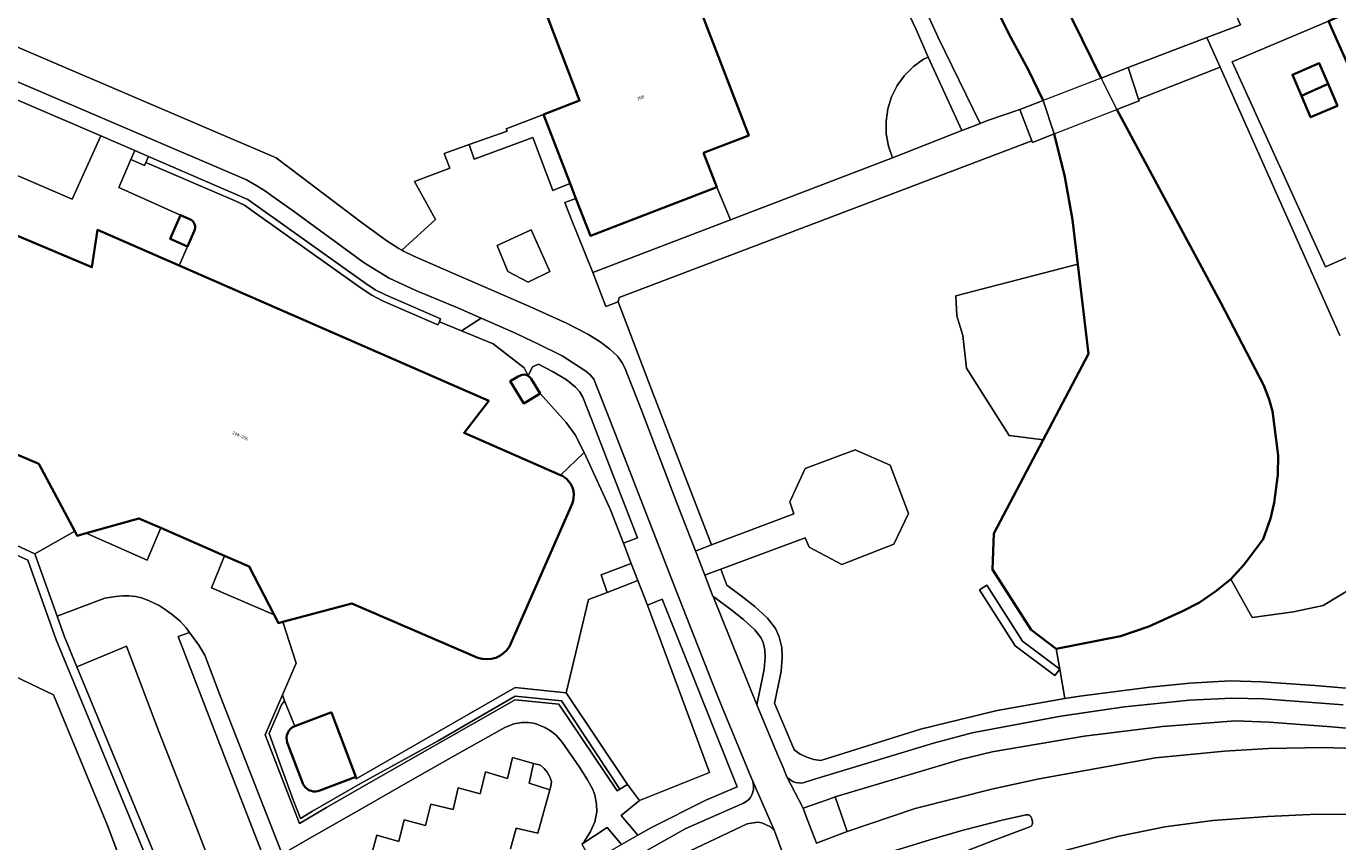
# Model space of a CAD drawing. Header units: metres. Extents: x 110065 to 112666, y 425872 to 427362.
# Tile 89 of 104: x 111413 to 111563, y 426627 to 426720. Entities that reach past the tile are written whole.
import ezdxf

# ---------------------------------------------------------------- set-up
doc = ezdxf.new("R2010")
doc.units = ezdxf.units.M
for name, color, linetype, lineweight in [('B-WE-GK-BESCHOEIING-G', 130, 'GK-BESCHOEIING', 35), ('B-WE-GR-BEPLANTING_CULTUUR_BOSPLANTSOEN-GV', 90, 'GR-PLANTSOEN', 18), ('B-WE-GR-BEPLANTING_CULTUUR_HEESTERS-GV', 90, 'Continuous', 18), ('B-WE-GR-GRAS-GV', 60, 'Continuous', 13), ('B-WE-GR-GROENVOORZIENING-GV', 80, 'Continuous', 18), ('B-WE-IE-TERREINAFSCHEIDING_KUNSTMATIG_HEKWERK-G', 20, 'IE-TERREINAFSCHEIDING-KUNSTMATIG', 18), ('B-WE-IE-TERREINAFSCHEIDING_KUNSTMATIG_MUUR-GV', 90, 'IE-TERREINAFSCHEIDING-KUNSTMATIG-DICHT', 18), ('B-WE-KW-KUNSTWERK-GV', 170, 'Continuous', 18), ('B-WE-OG-BEBOUWING-GV', 7, 'Continuous', 35), ('B-WE-OG-BEBOUWING-T18', 10, 'Continuous', 18), ('B-WE-OG-TERREIN_ERF-GV', 7, 'Continuous', 18), ('B-WE-OG-WATER-GV', 130, 'Continuous', 18), ('B-WE-VH-ONVERHARD-GV', 252, 'Continuous', 18), ('B-WE-VH-VERHARDING_ASFALT-GV', 252, 'Continuous', 18), ('B-WE-VH-VERHARDING_BETONSTRAATSTEEN-GV', 252, 'Continuous', 18), ('B-WE-VH-VERHARDING_GESLOTEN-GV', 7, 'Continuous', 18), ('B-WE-VH-VERHARDING_HALFVERHARDING-GV', 252, 'Continuous', 18), ('B-WE-VH-VERHARDING_OPEN-GV', 252, 'Continuous', 18), ('B-WE-VH-VERHARDING_TEGEL-GV', 252, 'Continuous', 18)]:
    doc.layers.add(name, color=color, linetype=linetype, lineweight=lineweight)
doc.styles.add('NLCS-ISO-M200-T18', font='NLCS-ISO.ttf')
doc.linetypes.add('GK-BESCHOEIING', pattern='A,30,-5,[1,NLCS.SHX,S=1,R=0,X=0,Y=0],-5', length=40)
doc.linetypes.add('GR-PLANTSOEN', pattern='A,0,[179,NLCS.SHX,S=2,R=0,X=0,Y=0],-4', length=4)
doc.linetypes.add('IE-TERREINAFSCHEIDING-KUNSTMATIG', pattern='A,4,[82,NLCS.SHX,S=0.75,R=90,X=0,Y=0],4,-2', length=10)
doc.linetypes.add('IE-TERREINAFSCHEIDING-KUNSTMATIG-DICHT', pattern='A,8,-1,[82,NLCS.SHX,S=0.75,R=90,X=0,Y=0],-1', length=10)

msp = doc.modelspace()

# ---------------------------------------------------------------- linework, layer by layer
at = {"layer": 'B-WE-GK-BESCHOEIING-G', "flags": 128}
for points in [[(111529.641, 426711.634), (111527.953, 426715.18), (111526.011, 426718.777), (111514.125, 426742.378), (111510.766, 426749.383), (111510.52, 426750), (111509.226, 426753.244), (111508.071, 426756.537), (111507.3, 426759.293), (111505.327, 426768.626), (111504.459, 426773.977), (111503.827, 426779.678), (111502.765, 426801.467), (111502.502, 426809.5), (111501.799, 426823.715)], [(111509.892, 426823.888), (111509.513, 426807.161), (111509.666, 426803.673), (111510.315, 426798.142), (111510.911, 426793.988), (111513.906, 426776.926), (111516.06, 426765.662), (111516.877, 426762.057), (111517.749, 426758.97), (111519.595, 426753.166), (111520.691, 426750), (111525.401, 426736.391), (111536.269, 426714.211)], [(111538.058, 426710.613), (111549.958, 426688.544), (111554.863, 426679.094), (111555.461, 426677.49), (111555.853, 426676.135), (111556.5, 426671.086), (111556.464, 426668.866), (111556.036, 426665.668), (111555.632, 426663.889), (111554.78, 426661.522), (111552.598, 426658.651), (111551.079, 426656.967), (111549.364, 426655.582), (111547.499, 426654.312), (111545.564, 426653.298), (111541.725, 426651.543), (111538.464, 426650.43), (111531.143, 426649.006), (111528.268, 426651.171), (111523.851, 426658.062), (111524.014, 426662.159), (111534.826, 426682.685), (111533.01, 426697.998), (111532.118, 426702.916), (111530.909, 426707.832)]]:
    msp.add_lwpolyline(points, dxfattribs=at)
at = {"layer": 'B-WE-GR-BEPLANTING_CULTUUR_BOSPLANTSOEN-GV', "flags": 128}
msp.add_lwpolyline([(111456.379, 426694.545), (111460.226, 426698.037), (111457.85, 426702.375), (111461.856, 426703.906), (111461.221, 426705.596), (111464.083, 426706.617), (111468.418, 426708.142), (111468.314, 426708.419), (111472.589, 426710.063), (111476.688, 426711.639), (111473.06, 426721.076), (111476.56, 426722.422), (111476.774, 426722.504), (111476.397, 426723.484), (111487.041, 426727.577), (111488.105, 426727.986), (111488.18, 426728.016), (111496.013, 426707.644), (111490.855, 426705.66), (111492.364, 426701.736), (111493.919, 426698.003), (111512.448, 426705.094), (111511.973, 426706.444), (111511.721, 426707.853), (111511.697, 426709.284), (111511.902, 426710.7), (111512.331, 426712.066), (111512.973, 426713.345), (111513.812, 426714.505), (111514.825, 426715.516), (111515.987, 426716.351), (111516.514, 426716.614), (111515.122, 426719.754), (111510.663, 426729.289), (111504.147, 426745.041), (111500.947, 426753.851), (111500.414, 426756.101), (111499.995, 426758.351), (111499.815, 426760.448), (111499.36, 426768.38), (111498.944, 426780.469), (111498.367, 426797.096), (111497.762, 426814.256), (111497.383, 426821.311), (111496.987, 426822.161), (111496.494, 426822.958), (111495.134, 426823.257), (111492.846, 426823.334), (111477.592, 426822.843), (111475.609, 426822.958), (111473.359, 426823.492), (111470.538, 426824.485), (111454.939, 426831.367), (111454.06, 426829.485), (111443.681, 426807.281), (111440.831, 426804.886), (111440.792, 426804.897), (111435.733, 426805.039), (111433.947, 426804.673), (111422.706, 426779.265), (111423.383, 426777.496), (111421.103, 426772.253), (111416.472, 426761.603), (111415.191, 426758.658), (111413.401, 426754.643), (111410.349, 426747.8), (111406.122, 426738.32), (111399.527, 426723.53), (111399.447, 426723.351), (111442.028, 426705.079), (111451.884, 426697.639), (111454.667, 426695.598), (111456.04, 426694.739), (111456.379, 426694.545), (111456.379, 426694.545)], close=True, dxfattribs=at)
at = {"layer": 'B-WE-GR-BEPLANTING_CULTUUR_HEESTERS-GV', "flags": 128}
for points in [[(111528.886, 426734.115), (111525.401, 426736.391), (111536.269, 426714.211), (111539.357, 426715.411), (111548.326, 426718.833), (111552.171, 426720.3), (111550.491, 426724.035), (111546.997, 426731.804), (111545.44, 426731.181), (111544.183, 426731.601), (111542.087, 426731.391), (111539.992, 426731.391), (111537.268, 426731.601), (111534.543, 426732.02), (111532.657, 426732.648), (111528.886, 426734.115), (111528.886, 426734.115)], [(111522.454, 426709.02), (111523.298, 426709.351), (111527.001, 426710.607), (111529.641, 426711.634), (111527.953, 426715.18), (111526.011, 426718.777), (111518.503, 426733.685), (111515.952, 426723.369), (111515.823, 426722.859), (111517.639, 426718.838), (111522.454, 426709.02), (111522.454, 426709.02)], [(111512.448, 426705.094), (111520.366, 426708.201), (111517.371, 426714.682), (111516.514, 426716.614), (111515.987, 426716.351), (111514.825, 426715.516), (111513.812, 426714.505), (111512.973, 426713.345), (111512.331, 426712.066), (111511.902, 426710.7), (111511.697, 426709.284), (111511.721, 426707.853), (111511.973, 426706.444), (111512.448, 426705.094), (111512.448, 426705.094)], [(111460.673, 426686.367), (111460.816, 426686.696), (111460.132, 426686.989), (111456.522, 426688.556), (111454.508, 426689.431), (111453.342, 426690.032), (111452.148, 426690.804), (111439.957, 426699.515), (111438.795, 426700.317), (111437.66, 426700.844), (111427.451, 426705.256), (111427.156, 426704.573), (111437.356, 426700.165), (111438.424, 426699.669), (111439.529, 426698.906), (111451.729, 426690.189), (111452.969, 426689.387), (111454.189, 426688.758), (111460.518, 426686.01), (111460.673, 426686.367), (111460.673, 426686.367)], [(111493.919, 426698.003), (111492.364, 426701.736), (111477.926, 426696.184), (111476.28, 426700.465), (111475.004, 426699.975), (111475.722, 426698.108), (111478.219, 426691.994), (111493.919, 426698.003), (111493.919, 426698.003)], [(111467.263, 426695.092), (111468.483, 426692.118), (111470.803, 426690.902), (111473.29, 426692.121), (111471.161, 426696.856), (111467.263, 426695.092), (111467.263, 426695.092)], [(111534.826, 426682.685), (111533.608, 426692.954), (111519.686, 426689.347), (111519.771, 426687.038), (111520.455, 426684.815), (111520.883, 426681.052), (111525.757, 426673.355), (111529.67, 426672.896), (111534.826, 426682.685), (111534.826, 426682.685)], [(111470.816, 426680.182), (111470.901, 426680.131), (111471.039, 426680.007), (111471.152, 426679.859), (111472.171, 426678.173), (111475.158, 426674.84), (111476.169, 426673.46), (111477.197, 426671.449), (111480.224, 426664.88), (111481.691, 426661.058), (111483.297, 426661.678), (111480.025, 426670.103), (111478.04, 426675.242), (111477.074, 426677.744), (111476.693, 426678.415), (111476.216, 426678.894), (111475.165, 426679.777), (111473.599, 426680.68), (111472.013, 426681.525), (111471.86, 426681.453), (111471.323, 426681.201), (111470.816, 426680.182), (111470.816, 426680.182)], [(111441.145, 426595.28), (111441.843, 426596.133), (111439.584, 426600.801), (111431.102, 426618.326), (111419.257, 426646.956), (111417.842, 426650.376), (111417, 426652.746), (111414.467, 426659.87), (111409.724, 426662.01), (111409.312, 426661.098), (111413.668, 426659.134), (111416.908, 426650.017), (111430.19, 426617.916), (111441.145, 426595.28), (111441.145, 426595.28)], [(111413.668, 426659.134), (111409.312, 426661.098), (111404.16, 426649.674), (111416.597, 426643.756), (111422.772, 426628.831), (111423.94, 426625.705), (111425.966, 426620.285), (111427.118, 426617.201), (111437.481, 426590.96), (111437.558, 426590.766), (111437.609, 426590.831), (111440.583, 426594.593), (111441.145, 426595.28), (111430.19, 426617.916), (111416.908, 426650.017), (111413.668, 426659.134), (111413.668, 426659.134)], [(111483.337, 426627.696), (111484.921, 426628.602), (111491.106, 426631.712), (111494.683, 426633.217), (111486.141, 426654.669), (111484.462, 426653.983), (111491.549, 426634.856), (111483.54, 426631.656), (111481.461, 426629.94), (111483.337, 426627.696), (111483.337, 426627.696)], [(111491.939, 426654.992), (111496.929, 426642.614), (111496.967, 426642.794), (111497.583, 426645.713), (111497.789, 426646.687), (111497.887, 426648.053), (111497.859, 426648.871), (111497.647, 426649.732), (111497.38, 426650.313), (111496.703, 426651.187), (111495.435, 426652.356), (111493.976, 426653.492), (111492.341, 426654.696), (111491.939, 426654.992), (111491.939, 426654.992)]]:
    msp.add_lwpolyline(points, close=True, dxfattribs=at)
msp.add_lwpolyline([(111565.28, 426656.172), (111561.631, 426653.958), (111558.227, 426653.243), (111553.531, 426652.587), (111551.079, 426656.967), (111549.364, 426655.582), (111547.499, 426654.312), (111545.564, 426653.298), (111541.725, 426651.543), (111538.464, 426650.43), (111531.143, 426649.006), (111531.544, 426646.695), (111532.13, 426643.311), (111533.823, 426643.604), (111541.815, 426644.618), (111546.405, 426645.086), (111550.997, 426645.326), (111554.592, 426645.219), (111560.686, 426644.82), (111570.097, 426644.019)], dxfattribs=at)
at = {"layer": 'B-WE-GR-GRAS-GV', "flags": 128}
for points in [[(111563.548, 426684.815), (111549.849, 426715.44), (111540.531, 426711.799), (111540.596, 426711.6), (111538.058, 426710.613), (111549.958, 426688.544), (111554.863, 426679.094), (111555.461, 426677.49), (111555.853, 426676.135), (111556.5, 426671.086), (111556.464, 426668.866), (111556.036, 426665.668), (111555.632, 426663.889), (111554.78, 426661.522), (111552.598, 426658.651), (111551.079, 426656.967), (111553.531, 426652.587), (111558.227, 426653.243), (111561.631, 426653.958), (111565.28, 426656.172)], [(111570.943, 426639.329), (111562.582, 426640.096), (111555.475, 426640.604), (111551.603, 426640.775), (111543.267, 426640.11), (111534.332, 426639.03), (111523.81, 426637.232), (111520.206, 426636.361), (111505.903, 426632.087), (111505.903, 426632.087), (111505.903, 426632.087), (111507.261, 426628.116), (111515.031, 426630.746), (111523.938, 426633.005), (111529.176, 426634.142), (111542.49, 426636.558), (111550.372, 426637.299), (111555.391, 426637.609), (111561.643, 426637.735), (111569.006, 426637.504)], [(111518.887, 426625.107), (111523.862, 426627.069), (111528.117, 426628.655), (111528.192, 426628.69), (111528.26, 426628.738), (111528.32, 426628.796), (111528.369, 426628.862), (111528.406, 426628.937), (111528.431, 426629.016), (111528.442, 426629.098), (111528.439, 426629.181), (111528.423, 426629.262), (111528.3, 426629.686), (111528.27, 426629.765), (111528.228, 426629.837), (111528.173, 426629.901), (111528.109, 426629.955), (111528.037, 426629.998), (111527.959, 426630.028), (111527.877, 426630.044), (111527.793, 426630.047), (111527.71, 426630.035), (111525.101, 426629.45), (111520.526, 426628.289), (111516.694, 426627.184), (111511.127, 426625.451)], [(111587.395, 426626.686), (111583.747, 426627.409), (111578.611, 426628.59), (111572.29, 426629.588), (111568.98, 426629.855), (111564.759, 426630.055), (111560.938, 426630.104), (111555.29, 426629.86), (111549.038, 426629.394), (111543.534, 426628.666), (111538.122, 426627.567), (111531.162, 426625.687)]]:
    msp.add_lwpolyline(points, dxfattribs=at)
for points in [[(111481.088, 426688.634), (111484.908, 426678.642), (111491.773, 426660.882), (111501.176, 426664.424), (111500.692, 426665.811), (111502.47, 426669.612), (111508.157, 426671.741), (111512.169, 426669.995), (111514.27, 426664.453), (111512.579, 426660.941), (111506.656, 426658.641), (111502.907, 426660.627), (111502.453, 426661.693), (111492.824, 426658.099), (111493.5, 426656.274), (111495.158, 426655.053), (111496.702, 426653.851), (111498.151, 426652.516), (111499.066, 426651.334), (111499.504, 426650.38), (111499.809, 426649.141), (111499.847, 426648.016), (111499.732, 426646.414), (111499.043, 426643.148), (111498.968, 426642.792), (111501.155, 426637.593), (111501.217, 426637.446), (111501.902, 426636.98), (111502.649, 426636.62), (111503.44, 426636.373), (111504.259, 426636.246), (111515.64, 426639.804), (111524.381, 426641.967), (111532.13, 426643.311), (111531.544, 426646.695), (111531.143, 426649.006), (111528.268, 426651.171), (111523.851, 426658.062), (111524.014, 426662.159), (111529.67, 426672.896), (111525.757, 426673.355), (111520.883, 426681.052), (111520.455, 426684.815), (111519.771, 426687.038), (111519.686, 426689.347), (111533.608, 426692.954), (111533.01, 426697.998), (111532.118, 426702.916), (111530.909, 426707.831), (111529.682, 426707.355), (111528.416, 426706.862), (111528.354, 426707.027), (111481.228, 426689.145), (111481.088, 426688.634), (111481.088, 426688.634)], [(111531.544, 426646.695), (111530.98, 426645.946), (111526.464, 426649.347), (111522.361, 426655.747), (111523.203, 426656.287), (111527.306, 426649.887), (111531.544, 426646.695), (111531.544, 426646.695)], [(111455.572, 426603.793), (111458.326, 426601.212), (111464.493, 426606.072), (111474.752, 426612.598), (111483.072, 426617.429), (111491.435, 426621.434), (111499.714, 426625.166), (111500.014, 426625.287), (111499.865, 426625.699), (111498.953, 426628.2), (111498.493, 426628.652), (111497.508, 426629.113), (111497.059, 426629.182), (111495.852, 426628.99), (111489.313, 426625.915), (111484.549, 426623.519), (111476.616, 426619.02), (111468.83, 426613.82), (111462.873, 426609.312), (111457.919, 426605.71), (111455.572, 426603.793), (111455.572, 426603.793)]]:
    msp.add_lwpolyline(points, close=True, dxfattribs=at)
at = {"layer": 'B-WE-GR-GROENVOORZIENING-GV', "flags": 128}
for points in [[(111475.634, 426702.145), (111472.589, 426710.063), (111468.314, 426708.419), (111468.418, 426708.142), (111464.083, 426706.617), (111464.638, 426704.954), (111471.34, 426707.409), (111473.644, 426701.377), (111474.358, 426701.655), (111475.634, 426702.145), (111475.634, 426702.145)], [(111427.156, 426704.573), (111427.451, 426705.256), (111425.899, 426705.929), (111425.448, 426704.889), (111427.002, 426704.216), (111427.156, 426704.573), (111427.156, 426704.573)], [(111428.845, 426662.82), (111426.356, 426663.905), (111420.323, 426662.206), (111427.287, 426659.12), (111428.845, 426662.82), (111428.845, 426662.82)], [(111441.815, 426652.868), (111438.948, 426658.414), (111436.147, 426659.635), (111434.657, 426655.979), (111441.815, 426652.868), (111441.815, 426652.868)], [(111479.825, 426655.447), (111483.328, 426656.792), (111482.577, 426658.749), (111479.168, 426657.441), (111479.825, 426655.447), (111479.825, 426655.447)], [(111527.306, 426649.887), (111523.203, 426656.287), (111522.361, 426655.747), (111526.464, 426649.347), (111530.98, 426645.946), (111531.544, 426646.695), (111527.306, 426649.887), (111527.306, 426649.887)], [(111481.289, 426632.953), (111482.173, 426633.488), (111475.161, 426643.979), (111469.35, 426644.564), (111451.172, 426634.135), (111451.148, 426634.379), (111447.033, 426632.805), (111446.785, 426632.731), (111446.528, 426632.695), (111446.269, 426632.705), (111446.015, 426632.76), (111445.775, 426632.859), (111445.556, 426632.997), (111445.365, 426633.173), (111445.207, 426633.378), (111445.087, 426633.609), (111443.306, 426638.28), (111443.235, 426638.557), (111443.219, 426638.843), (111443.259, 426639.127), (111443.353, 426639.397), (111443.498, 426639.644), (111443.688, 426639.859), (111443.917, 426640.032), (111444.174, 426640.158), (111442.99, 426643.058), (111442.645, 426642.585), (111441.214, 426639.341), (111442.291, 426636.373), (111443.968, 426631.749), (111444.829, 426629.625), (111446.201, 426630.465), (111451.664, 426633.599), (111460.529, 426638.492), (111469.329, 426643.601), (111474.63, 426643.069), (111481.289, 426632.953), (111481.289, 426632.953)], [(111473.303, 426632.873), (111473.424, 426633.303), (111473.467, 426633.814), (111473.3, 426634.368), (111472.999, 426634.922), (111472.649, 426635.347), (111472.224, 426635.691), (111471.434, 426635.898), (111470.942, 426633.661), (111473.303, 426632.873), (111473.303, 426632.873)], [(111450.057, 426605.7), (111450.341, 426605.046), (111452.65, 426607.196), (111456.013, 426610.045), (111472.546, 426621.524), (111481.496, 426626.643), (111479.857, 426628.596), (111476.955, 426626.671), (111477.889, 426625.023), (111472.453, 426621.96), (111465.766, 426618.029), (111451.09, 426609.588), (111450.168, 426611.493), (111449.694, 426611.234), (111449.282, 426610.876), (111448.884, 426610.295), (111448.647, 426609.706), (111448.602, 426608.955), (111448.651, 426608.436), (111448.862, 426607.981), (111450.057, 426605.7), (111450.057, 426605.7)]]:
    msp.add_lwpolyline(points, close=True, dxfattribs=at)
at = {"layer": 'B-WE-IE-TERREINAFSCHEIDING_KUNSTMATIG_HEKWERK-G', "flags": 128}
msp.add_lwpolyline([(111411.377, 426564.549), (111412.549, 426564.118), (111430.217, 426585.023), (111431.879, 426584.307), (111435.383, 426588.726), (111437.481, 426590.96), (111427.118, 426617.201), (111422.772, 426628.831), (111416.597, 426643.756), (111399.644, 426651.823)], dxfattribs=at)
at = {"layer": 'B-WE-IE-TERREINAFSCHEIDING_KUNSTMATIG_MUUR-GV', "flags": 128}
msp.add_lwpolyline([(111481.289, 426632.953), (111474.63, 426643.069), (111469.329, 426643.601), (111460.529, 426638.492), (111451.664, 426633.599), (111446.201, 426630.465), (111444.829, 426629.625), (111443.968, 426631.749), (111442.291, 426636.373), (111441.214, 426639.341), (111442.645, 426642.585), (111442.99, 426643.058), (111442.754, 426643.758), (111440.767, 426639.166), (111444.68, 426629.041), (111447.782, 426630.877), (111451.834, 426633.188), (111459.356, 426637.483), (111469.261, 426643.131), (111469.373, 426643.167), (111474.329, 426642.692), (111480.99, 426632.773), (111481.289, 426632.953), (111481.289, 426632.953)], close=True, dxfattribs=at)
at = {"layer": 'B-WE-KW-KUNSTWERK-GV', "flags": 128}
msp.add_lwpolyline([(111529.682, 426707.355), (111530.909, 426707.831), (111538.058, 426710.613), (111540.596, 426711.6), (111540.531, 426711.799), (111539.357, 426715.411), (111536.269, 426714.211), (111529.641, 426711.634), (111527.001, 426710.607), (111528.354, 426707.027), (111528.416, 426706.862), (111529.682, 426707.355), (111529.682, 426707.355)], close=True, dxfattribs=at)
at = {"layer": 'B-WE-OG-BEBOUWING-GV', "flags": 128}
for points in [[(111496.013, 426707.644), (111488.18, 426728.016), (111488.105, 426727.986), (111487.041, 426727.577), (111476.397, 426723.484), (111476.774, 426722.504), (111476.56, 426722.422), (111473.06, 426721.076), (111476.688, 426711.639), (111472.589, 426710.063), (111475.634, 426702.145), (111476.28, 426700.465), (111477.926, 426696.184), (111492.364, 426701.736), (111490.855, 426705.66), (111496.013, 426707.644), (111496.013, 426707.644)], [(111572.011, 426717.991), (111569.368, 426723.907), (111562.238, 426720.722), (111564.88, 426714.807), (111572.011, 426717.991), (111572.011, 426717.991)], [(111562.2, 426713.539), (111561.189, 426715.898), (111558.124, 426714.584), (111559.149, 426712.193), (111562.2, 426713.539), (111562.2, 426713.539)], [(111563.267, 426711.05), (111562.2, 426713.539), (111559.149, 426712.193), (111560.203, 426709.736), (111563.267, 426711.05), (111563.267, 426711.05)], [(111431.907, 426694.977), (111432.665, 426696.721), (111432.732, 426696.89), (111432.767, 426697.069), (111432.769, 426697.251), (111432.738, 426697.43), (111432.675, 426697.601), (111432.582, 426697.757), (111432.462, 426697.894), (111432.319, 426698.007), (111431.102, 426698.55), (111429.912, 426695.858), (111431.907, 426694.977), (111431.907, 426694.977)], [(111472.171, 426678.173), (111471.152, 426679.859), (111471.039, 426680.007), (111470.901, 426680.131), (111470.816, 426680.182), (111470.742, 426680.227), (111470.567, 426680.292), (111470.384, 426680.323), (111470.198, 426680.318), (111470.004, 426680.275), (111469.683, 426680.113), (111468.774, 426679.569), (111470.309, 426677.043), (111472.171, 426678.173), (111472.171, 426678.173)], [(111448.354, 426641.725), (111448.285, 426641.74), (111444.174, 426640.158), (111443.917, 426640.032), (111443.688, 426639.859), (111443.498, 426639.644), (111443.353, 426639.397), (111443.259, 426639.127), (111443.219, 426638.843), (111443.235, 426638.557), (111443.306, 426638.28), (111445.087, 426633.609), (111445.207, 426633.378), (111445.365, 426633.173), (111445.556, 426632.997), (111445.775, 426632.859), (111446.015, 426632.76), (111446.269, 426632.705), (111446.528, 426632.695), (111446.785, 426632.731), (111447.033, 426632.805), (111451.148, 426634.379), (111448.354, 426641.725), (111448.354, 426641.725)]]:
    msp.add_lwpolyline(points, close=True, dxfattribs=at)
msp.add_lwpolyline([(111401.078, 426676.014), (111414.921, 426670.13), (111419.027, 426662.424), (111419.027, 426662.424), (111419.027, 426662.424), (111419.297, 426661.917), (111420.323, 426662.206), (111426.356, 426663.905), (111428.845, 426662.82), (111436.147, 426659.635), (111438.948, 426658.414), (111441.815, 426652.868), (111442.291, 426651.947), (111442.783, 426652.077), (111450.689, 426654.171), (111465.068, 426647.988), (111465.57, 426647.852), (111466.087, 426647.804), (111466.605, 426647.848), (111467.108, 426647.98), (111467.58, 426648.198), (111468.007, 426648.494), (111468.377, 426648.86), (111468.677, 426649.284), (111475.826, 426665.567), (111475.945, 426665.893), (111476.016, 426666.233), (111476.038, 426666.639), (111475.993, 426667.043), (111475.883, 426667.434), (111475.71, 426667.801), (111475.478, 426668.135), (111475.195, 426668.427), (111474.945, 426668.618), (111474.729, 426668.748), (111474.5, 426668.855), (111463.5, 426673.678), (111466.308, 426677.316), (111430.953, 426692.781), (111421.622, 426696.863), (111420.976, 426692.594), (111410.211, 426697.153)], dxfattribs=at)
at = {"layer": 'B-WE-OG-TERREIN_ERF-GV', "flags": 128}
for points in [[(111562.238, 426720.722), (111551.249, 426716.064), (111561.91, 426692.647), (111572.659, 426697.394), (111570.02, 426703.301), (111567.451, 426709.053), (111564.88, 426714.807), (111562.238, 426720.722), (111562.238, 426720.722)], [(111559.149, 426712.193), (111558.124, 426714.584), (111561.189, 426715.898), (111562.2, 426713.539), (111563.267, 426711.05), (111560.203, 426709.736), (111559.149, 426712.193), (111559.149, 426712.193)]]:
    msp.add_lwpolyline(points, close=True, dxfattribs=at)
msp.add_lwpolyline([(111412.549, 426564.118), (111430.217, 426585.023), (111431.879, 426584.307), (111435.383, 426588.726), (111437.481, 426590.96), (111427.118, 426617.201), (111425.966, 426620.285), (111423.56, 426619.38), (111421.49, 426624.77), (111423.94, 426625.705), (111422.772, 426628.831), (111416.597, 426643.756), (111416.597, 426643.756), (111416.597, 426643.756), (111404.16, 426649.674)], dxfattribs=at)
at = {"layer": 'B-WE-OG-WATER-GV', "flags": 128}
msp.add_lwpolyline([(111518.503, 426733.685), (111526.011, 426718.777), (111527.953, 426715.18), (111529.641, 426711.634), (111530.909, 426707.831), (111532.118, 426702.916), (111533.01, 426697.998), (111533.608, 426692.954), (111534.826, 426682.685), (111529.67, 426672.896), (111524.014, 426662.159), (111523.851, 426658.062), (111528.268, 426651.171), (111531.143, 426649.006), (111538.464, 426650.43), (111538.464, 426650.43), (111538.464, 426650.43), (111541.725, 426651.543), (111545.564, 426653.298), (111547.499, 426654.312), (111549.364, 426655.582), (111551.079, 426656.967), (111552.598, 426658.651), (111554.78, 426661.522), (111555.632, 426663.889), (111556.036, 426665.668), (111556.464, 426668.866), (111556.5, 426671.086), (111555.853, 426676.135), (111555.461, 426677.49), (111554.863, 426679.094), (111549.958, 426688.544), (111538.058, 426710.613), (111536.269, 426714.211), (111525.401, 426736.391)], dxfattribs=at)
at = {"layer": 'B-WE-VH-ONVERHARD-GV', "flags": 128}
for points in [[(111540.531, 426711.799), (111539.357, 426715.411), (111536.269, 426714.211), (111538.058, 426710.613), (111540.596, 426711.6), (111540.531, 426711.799), (111540.531, 426711.799)], [(111530.909, 426707.831), (111529.641, 426711.634), (111527.001, 426710.607), (111528.354, 426707.027), (111528.416, 426706.862), (111529.682, 426707.355), (111530.909, 426707.831), (111530.909, 426707.831)]]:
    msp.add_lwpolyline(points, close=True, dxfattribs=at)
at = {"layer": 'B-WE-VH-VERHARDING_ASFALT-GV', "flags": 128}
for points in [[(111661.015, 426625.784), (111655.303, 426627.004), (111648.82, 426628.2), (111647.831, 426628.36), (111629.203, 426631.372), (111628.784, 426631.535), (111626.769, 426631.757), (111623.209, 426632.136), (111620.915, 426632.371), (111599.174, 426634.824), (111584.454, 426636.344), (111574.22, 426637.251), (111569.006, 426637.504), (111561.643, 426637.735), (111555.391, 426637.609), (111550.372, 426637.299), (111542.49, 426636.558), (111529.176, 426634.142), (111523.938, 426633.005), (111515.031, 426630.746), (111507.261, 426628.116), (111503.745, 426626.793)], [(111511.127, 426625.451), (111516.694, 426627.184), (111520.526, 426628.289), (111525.101, 426629.45), (111527.71, 426630.035), (111527.793, 426630.047), (111527.877, 426630.044), (111527.959, 426630.028), (111528.037, 426629.998), (111528.109, 426629.955), (111528.173, 426629.901), (111528.228, 426629.837), (111528.27, 426629.765), (111528.3, 426629.686), (111528.423, 426629.262), (111528.439, 426629.181), (111528.442, 426629.098), (111528.431, 426629.016), (111528.406, 426628.937), (111528.369, 426628.862), (111528.32, 426628.796), (111528.26, 426628.738), (111528.192, 426628.69), (111528.117, 426628.655), (111523.862, 426627.069), (111518.887, 426625.107)], [(111531.162, 426625.687), (111538.122, 426627.567), (111543.534, 426628.666), (111549.038, 426629.394), (111555.29, 426629.86), (111560.938, 426630.104), (111564.759, 426630.055), (111568.98, 426629.855), (111572.29, 426629.588), (111578.611, 426628.59), (111583.747, 426627.409), (111587.395, 426626.686)]]:
    msp.add_lwpolyline(points, dxfattribs=at)
at = {"layer": 'B-WE-VH-VERHARDING_BETONSTRAATSTEEN-GV', "flags": 128}
for points in [[(111549.849, 426715.44), (111548.326, 426718.833), (111539.357, 426715.411), (111540.531, 426711.799), (111549.849, 426715.44), (111549.849, 426715.44)], [(111422.019, 426707.61), (111397.606, 426718.074), (111394.431, 426710.95), (111403.041, 426707.131), (111418.742, 426700.356), (111422.019, 426707.61), (111422.019, 426707.61)], [(111475.161, 426643.979), (111482.173, 426633.488), (111483.54, 426631.656), (111491.549, 426634.856), (111484.462, 426653.983), (111483.328, 426656.792), (111479.825, 426655.447), (111477.719, 426654.639), (111475.161, 426643.979), (111475.161, 426643.979)], [(111442.712, 426625.554), (111435.708, 426643.433), (111433.891, 426648.258), (111433.207, 426649.401), (111432.138, 426650.879), (111430.85, 426650.399), (111435.61, 426638.081), (111440.868, 426624.551), (111442.712, 426625.554), (111442.712, 426625.554)], [(111419.257, 426646.956), (111431.102, 426618.326), (111439.584, 426600.801), (111444.512, 426603.187), (111435.771, 426621.228), (111435.65, 426621.574), (111432.385, 426629.972), (111428.615, 426639.559), (111424.918, 426649.298), (111419.257, 426646.956), (111419.257, 426646.956)]]:
    msp.add_lwpolyline(points, close=True, dxfattribs=at)
for points in [[(111440.868, 426624.551), (111435.61, 426638.081), (111430.85, 426650.399), (111432.138, 426650.879), (111431.756, 426651.407), (111431.054, 426652.143), (111430.198, 426652.883), (111429.334, 426653.5), (111428.667, 426653.938), (111428.248, 426654.16), (111427.446, 426654.508), (111426.645, 426654.814), (111425.945, 426654.974), (111425.191, 426655.041), (111424.499, 426655.047), (111423.704, 426654.995), (111422.46, 426654.773), (111419.54, 426653.689), (111417, 426652.746), (111417, 426652.746), (111417, 426652.746), (111417.842, 426650.376), (111419.257, 426646.956), (111424.918, 426649.298), (111428.615, 426639.559), (111432.385, 426629.972), (111435.65, 426621.574)], [(111476.955, 426626.671), (111477.244, 426627.045), (111477.95, 426628.113), (111478.416, 426629.217), (111478.666, 426630.392), (111478.641, 426631.251), (111478.421, 426632.334), (111478.162, 426633.013), (111477.582, 426634.049), (111476.68, 426635.479), (111474.693, 426638.347), (111474.007, 426639.134), (111473.385, 426639.629), (111472.732, 426640.023), (111471.803, 426640.385), (111471.42, 426640.522), (111470.824, 426640.584), (111470.084, 426640.584), (111469.195, 426640.421), (111468.136, 426640.026), (111462.433, 426636.817), (111457.074, 426633.758), (111451.696, 426630.701), (111446.43, 426627.67), (111442.712, 426625.554)], [(111452.891, 426625.319), (111453.546, 426627.697), (111456.046, 426627.002), (111456.655, 426629.48), (111459.09, 426628.828), (111459.699, 426631.262), (111462.256, 426630.654), (111462.821, 426633.11), (111465.322, 426632.436), (111465.932, 426634.963), (111468.455, 426634.202), (111469.042, 426636.571), (111471.434, 426635.898), (111472.224, 426635.691), (111472.649, 426635.347), (111472.999, 426634.922), (111473.3, 426634.368), (111473.467, 426633.814), (111473.424, 426633.303), (111473.303, 426632.873), (111471.912, 426627.94), (111469.455, 426628.526), (111468.802, 426626.158)], [(111468.802, 426626.158), (111469.455, 426628.526), (111471.912, 426627.94), (111473.303, 426632.873), (111470.942, 426633.661), (111471.434, 426635.898), (111469.042, 426636.571), (111468.455, 426634.202), (111465.932, 426634.963), (111465.322, 426632.436), (111462.821, 426633.11), (111462.256, 426630.654), (111459.699, 426631.262), (111459.09, 426628.828), (111456.655, 426629.48), (111456.046, 426627.002), (111453.546, 426627.697), (111452.891, 426625.319)]]:
    msp.add_lwpolyline(points, dxfattribs=at)
at = {"layer": 'B-WE-VH-VERHARDING_GESLOTEN-GV', "flags": 128}
msp.add_lwpolyline([(111529.682, 426707.355), (111530.909, 426707.831), (111538.058, 426710.613), (111540.596, 426711.6), (111540.531, 426711.799), (111539.357, 426715.411), (111536.269, 426714.211), (111529.641, 426711.634), (111527.001, 426710.607), (111528.354, 426707.027), (111528.416, 426706.862), (111529.682, 426707.355), (111529.682, 426707.355)], close=True, dxfattribs=at)
at = {"layer": 'B-WE-VH-VERHARDING_HALFVERHARDING-GV', "flags": 128}
msp.add_lwpolyline([(111510.663, 426729.289), (111515.122, 426719.754), (111516.514, 426716.614), (111516.514, 426716.614), (111516.514, 426716.614), (111517.371, 426714.682), (111520.366, 426708.201), (111521.575, 426708.675), (111522.454, 426709.02), (111517.639, 426718.838), (111515.823, 426722.859)], dxfattribs=at)
at = {"layer": 'B-WE-VH-VERHARDING_OPEN-GV', "flags": 128}
for points in [[(111569.848, 426732.663), (111562.707, 426729.48), (111551.992, 426724.704), (111550.491, 426724.035), (111552.171, 426720.3), (111548.326, 426718.833), (111549.849, 426715.44), (111563.548, 426684.815)], [(111410.211, 426697.153), (111420.976, 426692.594), (111421.622, 426696.863), (111430.953, 426692.781), (111431.907, 426694.977), (111429.912, 426695.858), (111431.102, 426698.55), (111424.074, 426701.717), (111425.448, 426704.889), (111425.899, 426705.929), (111422.019, 426707.61), (111418.742, 426700.356), (111403.041, 426707.131)], [(111409.724, 426662.01), (111414.467, 426659.87), (111419.027, 426662.424), (111414.921, 426670.13), (111401.078, 426676.014)]]:
    msp.add_lwpolyline(points, dxfattribs=at)
for points in [[(111569.368, 426723.907), (111573.278, 426725.654), (111583.578, 426702.271), (111579.79, 426700.579), (111572.659, 426697.394), (111561.91, 426692.647), (111551.249, 426716.064), (111562.238, 426720.722), (111569.368, 426723.907), (111569.368, 426723.907)], [(111489.921, 426660.196), (111490.204, 426660.291), (111491.773, 426660.882), (111484.908, 426678.642), (111481.088, 426688.634), (111479.699, 426688.101), (111478.219, 426691.994), (111475.722, 426698.108), (111475.004, 426699.975), (111476.28, 426700.465), (111475.634, 426702.145), (111474.358, 426701.655), (111473.644, 426701.377), (111471.34, 426707.409), (111464.638, 426704.954), (111464.083, 426706.617), (111461.221, 426705.596), (111461.856, 426703.906), (111457.85, 426702.375), (111460.226, 426698.037), (111456.379, 426694.545), (111456.574, 426694.434), (111457.756, 426693.862), (111461.073, 426692.412), (111470.891, 426688.156), (111475.181, 426686.21), (111477.621, 426684.951), (111479.032, 426684.055), (111480.156, 426683.253), (111481.014, 426682.433), (111481.548, 426681.689), (111481.872, 426681.117), (111483.701, 426676.464), (111487.835, 426665.576), (111489.921, 426660.196), (111489.921, 426660.196)], [(111431.102, 426698.55), (111432.319, 426698.007), (111432.462, 426697.894), (111432.582, 426697.757), (111432.675, 426697.601), (111432.738, 426697.43), (111432.769, 426697.251), (111432.767, 426697.069), (111432.732, 426696.89), (111432.665, 426696.721), (111431.907, 426694.977), (111430.953, 426692.781), (111466.308, 426677.316), (111463.5, 426673.678), (111474.5, 426668.855), (111477.197, 426671.449), (111476.169, 426673.46), (111475.158, 426674.84), (111472.171, 426678.173), (111470.309, 426677.043), (111468.774, 426679.569), (111469.683, 426680.113), (111470.004, 426680.275), (111470.198, 426680.318), (111470.384, 426680.323), (111470.567, 426680.292), (111470.742, 426680.227), (111470.816, 426680.182), (111470.347, 426681.089), (111466.816, 426683.838), (111463.203, 426685.325), (111460.673, 426686.367), (111460.518, 426686.01), (111454.189, 426688.758), (111452.969, 426689.387), (111451.729, 426690.189), (111439.529, 426698.906), (111438.424, 426699.669), (111437.356, 426700.165), (111427.156, 426704.573), (111427.002, 426704.216), (111425.448, 426704.889), (111424.074, 426701.717), (111431.102, 426698.55), (111431.102, 426698.55)], [(111467.263, 426695.092), (111471.161, 426696.856), (111473.29, 426692.121), (111470.803, 426690.902), (111468.483, 426692.118), (111467.263, 426695.092), (111467.263, 426695.092)], [(111442.754, 426643.758), (111442.99, 426643.058), (111444.174, 426640.158), (111448.285, 426641.74), (111448.354, 426641.725), (111451.148, 426634.379), (111451.172, 426634.135), (111469.35, 426644.564), (111475.161, 426643.979), (111477.719, 426654.639), (111479.825, 426655.447), (111479.168, 426657.441), (111482.577, 426658.749), (111481.691, 426661.058), (111480.224, 426664.88), (111477.197, 426671.449), (111474.5, 426668.855), (111474.729, 426668.748), (111474.945, 426668.618), (111475.195, 426668.427), (111475.478, 426668.135), (111475.71, 426667.801), (111475.883, 426667.434), (111475.993, 426667.043), (111476.038, 426666.639), (111476.016, 426666.233), (111475.945, 426665.893), (111475.826, 426665.567), (111468.677, 426649.284), (111468.377, 426648.86), (111468.007, 426648.494), (111467.58, 426648.198), (111467.108, 426647.98), (111466.605, 426647.848), (111466.087, 426647.804), (111465.57, 426647.852), (111465.068, 426647.988), (111450.689, 426654.171), (111442.783, 426652.077), (111444.298, 426647.376), (111442.754, 426643.758), (111442.754, 426643.758)]]:
    msp.add_lwpolyline(points, close=True, dxfattribs=at)
at = {"layer": 'B-WE-VH-VERHARDING_TEGEL-GV', "flags": 128}
for points in [[(111503.745, 426626.793), (111502.701, 426629.555), (111502.231, 426630.798), (111500.37, 426634.395), (111499.931, 426635.439), (111499.309, 426636.924), (111497.113, 426642.158), (111496.929, 426642.614), (111491.939, 426654.992), (111491.931, 426655.011), (111490.997, 426657.42), (111489.921, 426660.196), (111487.835, 426665.576), (111483.701, 426676.464), (111481.872, 426681.117), (111481.548, 426681.689), (111481.014, 426682.433), (111480.156, 426683.253), (111479.032, 426684.055), (111477.621, 426684.951), (111475.181, 426686.21), (111470.891, 426688.156), (111461.073, 426692.412), (111457.756, 426693.862), (111456.574, 426694.434), (111456.379, 426694.545), (111456.04, 426694.739), (111454.667, 426695.598), (111451.884, 426697.639), (111442.028, 426705.079), (111399.447, 426723.351)], [(111397.606, 426718.074), (111422.019, 426707.61), (111425.899, 426705.929), (111427.451, 426705.256), (111437.66, 426700.844), (111438.795, 426700.317), (111439.957, 426699.515), (111452.148, 426690.804), (111453.342, 426690.032), (111454.508, 426689.431), (111456.522, 426688.556), (111460.132, 426686.989), (111460.816, 426686.696), (111460.673, 426686.367), (111463.203, 426685.325), (111465.465, 426686.792), (111462.864, 426687.935), (111457.983, 426689.92), (111454.938, 426691.345), (111452.074, 426693.106), (111443.857, 426699.114), (111441.519, 426700.767), (111440.807, 426701.27), (111439.816, 426701.88), (111438.661, 426702.584), (111398.317, 426719.844)], [(111398.317, 426719.844), (111438.661, 426702.584), (111439.816, 426701.88), (111440.807, 426701.27), (111441.519, 426700.767), (111443.857, 426699.114), (111452.074, 426693.106), (111454.938, 426691.345), (111457.983, 426689.92), (111462.864, 426687.935), (111465.465, 426686.792), (111469.46, 426685.035), (111470.538, 426684.509), (111471.843, 426683.871), (111474.711, 426682.462), (111477.391, 426680.723), (111477.886, 426680.305), (111478.306, 426679.812), (111480.224, 426674.974), (111487.595, 426655.92), (111491.863, 426645.07), (111492.96, 426642.407), (111496.301, 426634.296), (111496.435, 426633.971), (111498.953, 426628.2), (111499.865, 426625.699)], [(111474.23, 426620.257), (111488.838, 426628.458), (111495.432, 426631.367), (111495.724, 426631.542), (111495.982, 426631.763), (111496.201, 426632.024), (111496.374, 426632.317), (111496.497, 426632.634), (111496.565, 426632.968), (111496.577, 426633.308), (111496.534, 426633.645), (111496.435, 426633.971), (111496.301, 426634.296), (111492.96, 426642.407), (111491.863, 426645.07), (111487.595, 426655.92), (111480.224, 426674.974), (111478.306, 426679.812), (111477.886, 426680.305), (111477.391, 426680.723), (111474.711, 426682.462), (111471.843, 426683.871), (111470.538, 426684.509), (111469.46, 426685.035), (111465.465, 426686.792), (111463.203, 426685.325), (111466.816, 426683.838), (111470.347, 426681.089), (111470.816, 426680.182), (111471.323, 426681.201), (111471.86, 426681.453), (111472.013, 426681.525), (111473.599, 426680.68), (111475.165, 426679.777), (111476.216, 426678.894), (111476.693, 426678.415), (111477.074, 426677.744), (111478.04, 426675.242), (111480.025, 426670.103), (111483.297, 426661.678), (111481.691, 426661.058), (111482.577, 426658.749), (111483.328, 426656.792), (111484.462, 426653.983), (111486.141, 426654.669), (111494.683, 426633.217), (111491.106, 426631.712), (111484.921, 426628.602), (111483.337, 426627.696), (111481.496, 426626.643)], [(111570.097, 426644.019), (111560.686, 426644.82), (111554.592, 426645.219), (111550.997, 426645.326), (111546.405, 426645.086), (111541.815, 426644.618), (111533.823, 426643.604), (111532.13, 426643.311), (111524.381, 426641.967), (111515.64, 426639.804), (111504.259, 426636.246), (111503.44, 426636.373), (111502.649, 426636.62), (111501.902, 426636.98), (111501.217, 426637.446), (111501.155, 426637.593), (111498.968, 426642.792), (111499.043, 426643.148), (111499.732, 426646.414), (111499.847, 426648.016), (111499.809, 426649.141), (111499.504, 426650.38), (111499.066, 426651.334), (111498.151, 426652.516), (111496.702, 426653.851), (111495.158, 426655.053), (111493.5, 426656.274), (111492.824, 426658.099), (111491.263, 426657.516), (111490.997, 426657.42), (111490.997, 426657.42), (111490.997, 426657.42), (111491.931, 426655.011), (111491.939, 426654.992), (111492.341, 426654.696), (111493.976, 426653.492), (111495.435, 426652.356), (111496.703, 426651.187), (111497.38, 426650.313), (111497.647, 426649.732), (111497.859, 426648.871), (111497.887, 426648.053), (111497.789, 426646.687), (111497.583, 426645.713), (111496.967, 426642.794), (111496.929, 426642.614), (111497.113, 426642.158), (111499.309, 426636.924), (111499.931, 426635.439), (111500.37, 426634.395), (111500.571, 426634.171), (111500.806, 426633.982), (111501.068, 426633.834), (111501.351, 426633.73), (111501.646, 426633.673), (111501.948, 426633.664), (111502.246, 426633.704), (111503.42, 426634.06), (111517.139, 426638.239), (111521.533, 426639.414), (111531.67, 426641.294), (111538.922, 426642.373), (111546.368, 426643.141), (111551.181, 426643.357), (111554.827, 426643.278), (111563.923, 426642.592)], [(111563.923, 426642.592), (111554.827, 426643.278), (111551.181, 426643.357), (111546.368, 426643.141), (111538.922, 426642.373), (111531.67, 426641.294), (111521.533, 426639.414), (111517.139, 426638.239), (111503.42, 426634.06), (111502.246, 426633.704), (111501.948, 426633.664), (111501.646, 426633.673), (111501.351, 426633.73), (111501.068, 426633.834), (111500.806, 426633.982), (111500.571, 426634.171), (111500.37, 426634.395), (111502.231, 426630.798), (111504.97, 426631.767), (111505.903, 426632.087), (111520.206, 426636.361), (111523.81, 426637.232), (111534.332, 426639.03), (111543.267, 426640.11), (111551.603, 426640.775), (111555.475, 426640.604), (111562.582, 426640.096), (111570.943, 426639.329)], [(111489.313, 426625.915), (111495.852, 426628.99), (111497.059, 426629.182), (111497.508, 426629.113), (111498.493, 426628.652), (111498.953, 426628.2), (111496.435, 426633.971), (111496.534, 426633.645), (111496.577, 426633.308), (111496.565, 426632.968), (111496.497, 426632.634), (111496.374, 426632.317), (111496.201, 426632.024), (111495.982, 426631.763), (111495.724, 426631.542), (111495.432, 426631.367), (111488.838, 426628.458), (111474.23, 426620.257)]]:
    msp.add_lwpolyline(points, dxfattribs=at)
for points in [[(111481.088, 426688.634), (111481.228, 426689.145), (111528.354, 426707.027), (111527.001, 426710.607), (111523.298, 426709.351), (111522.454, 426709.02), (111521.575, 426708.675), (111520.366, 426708.201), (111512.448, 426705.094), (111493.919, 426698.003), (111478.219, 426691.994), (111479.699, 426688.101), (111481.088, 426688.634), (111481.088, 426688.634)], [(111489.921, 426660.196), (111490.997, 426657.42), (111491.263, 426657.516), (111492.824, 426658.099), (111502.453, 426661.693), (111502.907, 426660.627), (111506.656, 426658.641), (111512.579, 426660.941), (111514.27, 426664.453), (111512.169, 426669.995), (111508.157, 426671.741), (111502.47, 426669.612), (111500.692, 426665.811), (111501.176, 426664.424), (111491.773, 426660.882), (111490.204, 426660.291), (111489.921, 426660.196), (111489.921, 426660.196)], [(111417, 426652.746), (111419.54, 426653.689), (111422.46, 426654.773), (111423.704, 426654.995), (111424.499, 426655.047), (111425.191, 426655.041), (111425.945, 426654.974), (111426.645, 426654.814), (111427.446, 426654.508), (111428.248, 426654.16), (111428.667, 426653.938), (111429.334, 426653.5), (111430.198, 426652.883), (111431.054, 426652.143), (111431.756, 426651.407), (111432.138, 426650.879), (111433.207, 426649.401), (111433.891, 426648.258), (111435.708, 426643.433), (111442.712, 426625.554), (111446.43, 426627.67), (111451.696, 426630.701), (111457.074, 426633.758), (111462.433, 426636.817), (111468.136, 426640.026), (111469.195, 426640.421), (111470.084, 426640.584), (111470.824, 426640.584), (111471.42, 426640.522), (111471.803, 426640.385), (111472.732, 426640.023), (111473.385, 426639.629), (111474.007, 426639.134), (111474.693, 426638.347), (111476.68, 426635.479), (111477.582, 426634.049), (111478.162, 426633.013), (111478.421, 426632.334), (111478.641, 426631.251), (111478.666, 426630.392), (111478.416, 426629.217), (111477.95, 426628.113), (111477.244, 426627.045), (111476.955, 426626.671), (111479.857, 426628.596), (111481.496, 426626.643), (111483.337, 426627.696), (111481.461, 426629.94), (111483.54, 426631.656), (111482.173, 426633.488), (111481.289, 426632.953), (111480.99, 426632.773), (111474.329, 426642.692), (111469.373, 426643.167), (111469.261, 426643.131), (111459.356, 426637.483), (111451.834, 426633.188), (111447.782, 426630.877), (111444.68, 426629.041), (111440.767, 426639.166), (111442.754, 426643.758), (111444.298, 426647.376), (111442.783, 426652.077), (111442.291, 426651.947), (111441.815, 426652.868), (111434.657, 426655.979), (111436.147, 426659.635), (111428.845, 426662.82), (111427.287, 426659.12), (111420.323, 426662.206), (111419.297, 426661.917), (111419.027, 426662.424), (111414.467, 426659.87), (111417, 426652.746), (111417, 426652.746)], [(111502.231, 426630.798), (111502.701, 426629.555), (111503.745, 426626.793), (111507.261, 426628.116), (111505.903, 426632.087), (111504.97, 426631.767), (111502.231, 426630.798), (111502.231, 426630.798)]]:
    msp.add_lwpolyline(points, close=True, dxfattribs=at)

# ---------------------------------------------------------------- texts
at = {"layer": 'B-WE-OG-BEBOUWING-T18', "char_height": 0.36, "attachment_point": 5, "style": 'NLCS-ISO-M200-T18'}
for s, insert, rotation in [('208', (111483.663, 426711.963), 21), ('200-206', (111437.943, 426673.331), 336)]:
    msp.add_mtext(s, dxfattribs=dict(at, insert=insert, rotation=rotation))

doc.saveas('drawing.dxf')
